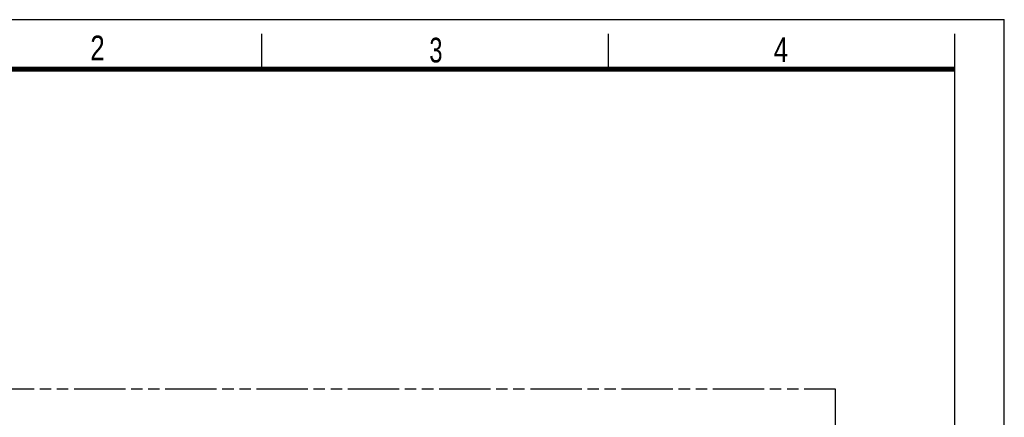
# Model space of a CAD drawing. Header units: millimetres. Extents: x 431 to 683, y -3 to 354.
# Tile 8 of 8: x 516 to 683, y 286 to 354. Entities that reach past the tile are written whole.
import ezdxf

# ---------------------------------------------------------------- set-up
doc = ezdxf.new("R2010")
doc.units = ezdxf.units.MM
doc.header["$LTSCALE"] = 19.36
doc.linetypes.add('PHANTOM', pattern=[0.8, 0.45, -0.05, 0.1, -0.05, 0.1, -0.05])
doc.layers.get('0').update_dxf_attribs({"linetype": 'CONTINUOUS'})
doc.layers.add('DEFAULT_3', color=7, linetype='PHANTOM')
doc.styles.add('TEXTSTYLE_2', font='txt', dxfattribs={"width": 0.75})

msp = doc.modelspace()

# ---------------------------------------------------------------- linework, layer by layer
at = {"color": 2, "linetype": 'Continuous'}
for p, q in [((430.98, 353.81), (682.98, 353.81)), ((682.98, -2.59), (682.98, 353.81)), ((556.98, 345.41), (556.98, 351.41)), ((615.78, 345.41), (615.78, 351.41)), ((674.58, 345.41), (674.58, 351.41))]:
    msp.add_line(p, q, dxfattribs=at)
at = {"color": 7, "linetype": 'Continuous'}
msp.add_line((674.58, 5.81), (674.58, 345.41), dxfattribs=at)
at = {"color": 7, "linetype": 'Continuous', "const_width": 0.84}
msp.add_lwpolyline([(439.38, 345.41), (674.58, 345.41)], dxfattribs=at)
at = {"layer": 'DEFAULT_3', "color": 91, "linetype": 'PHANTOM'}
msp.add_lwpolyline([(463.15, 291.09), (654.27, 291.09), (654.27, 156.96), (463.15, 156.96)], close=True, dxfattribs=at)

# ---------------------------------------------------------------- texts
at = {"color": 5, "linetype": 'Continuous', "style": 'TEXTSTYLE_2'}
for s, width, p in [('2', 0.785714, (527.86, 346.9)), ('3', 0.714286, (585.4, 346.54)), ('4', 0.785714, (643.84, 346.6))]:
    msp.add_text(s, height=4.2, dxfattribs=dict(at, width=width)).set_placement(p)

doc.saveas('drawing.dxf')
